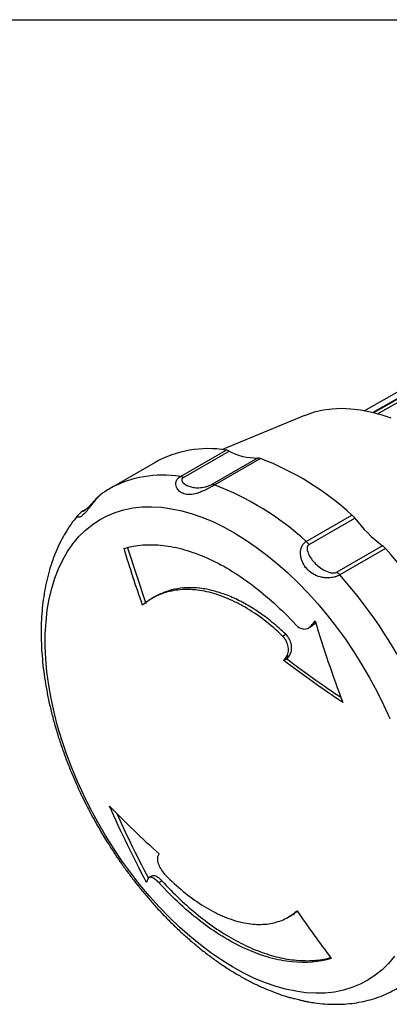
# Model space of a CAD drawing. Header units: millimetres. Extents: x 6 to 273, y 6 to 210.
# Tile 8 of 10: x 197 to 222, y 142 to 210. Entities that reach past the tile are written whole.
import ezdxf

# ---------------------------------------------------------------- set-up
doc = ezdxf.new("R2010")
doc.units = ezdxf.units.MM
doc.linetypes.add('SLD-Solid', pattern=[0])
doc.layers.add('TEXT', color=140, linetype='SLD-Solid', lineweight=25)

msp = doc.modelspace()

# ---------------------------------------------------------------- linework, layer by layer
for p, q in [((226.018, 185.228), (221.055, 182.438)), ((226.181, 185.278), (221.102, 182.424)), ((221.384, 182.342), (226.64, 185.315)), ((220.456, 182.565), (224.093, 184.613)), ((224.757, 184.535), (221.049, 182.439)), ((216.347, 182.241), (210.679, 179.877)), ((207.772, 178.022), (210.933, 179.847)), ((207.979, 177.954), (211.141, 179.78)), ((206.033, 178.999), (202.871, 177.174)), ((213.101, 179.297), (209.94, 177.472)), ((213.301, 179.264), (210.14, 177.439)), ((201.272, 175.772), (201.109, 175.677)), ((201.116, 175.671), (201.157, 175.7)), ((201.157, 175.7), (201.256, 175.757)), ((216.456, 173.538), (219.618, 175.363)), ((216.651, 173.328), (219.812, 175.153)), ((204.122, 173.104), (205.379, 169.264)), ((221.729, 173.241), (218.567, 171.416)), ((221.933, 173.054), (218.771, 171.229)), ((206.047, 169.738), (205.834, 169.615)), ((217.104, 167.954), (217.01, 167.838)), ((216.63, 167.571), (216.843, 167.694)), ((217.01, 167.838), (216.796, 167.715)), ((217.01, 167.838), (216.839, 167.701)), ((214.829, 167.016), (215.042, 167.139)), ((215.117, 165.449), (214.904, 165.326)), ((215.081, 165.554), (215.294, 165.677)), ((205.818, 150.465), (205.605, 150.342)), ((206.285, 149.994), (206.499, 150.117)), ((215.223, 147.618), (215.436, 147.741))]:
    msp.add_line(p, q)
at = {"flags": 128}
for points in [[(216.347, 182.241), (216.468, 182.29), (217.036, 182.481), (217.629, 182.618), (218.245, 182.701), (218.882, 182.73), (219.538, 182.705), (220.211, 182.625), (220.898, 182.491), (221.597, 182.304), (222.306, 182.064)], [(198.453, 167.174), (198.5, 168.002), (198.59, 168.802), (198.721, 169.571), (198.894, 170.305), (199.107, 171.003), (199.361, 171.662), (199.655, 172.281), (199.987, 172.856), (200.356, 173.387), (200.761, 173.872), (201.202, 174.308), (201.675, 174.695), (202.181, 175.032), (202.717, 175.316), (203.281, 175.548), (203.872, 175.726), (204.488, 175.851), (205.126, 175.92), (205.785, 175.935), (206.463, 175.896), (207.156, 175.801), (207.864, 175.652), (208.584, 175.45), (209.312, 175.194), (210.048, 174.886), (210.788, 174.527), (211.531, 174.117), (212.273, 173.659), (213.013, 173.153), (213.747, 172.602), (214.474, 172.007), (215.191, 171.37), (215.896, 170.693), (216.586, 169.978), (217.26, 169.228), (217.915, 168.445), (218.548, 167.632), (219.159, 166.791), (219.744, 165.925), (220.302, 165.037), (220.832, 164.13), (221.33, 163.206), (221.797, 162.27), (222.23, 161.323)], [(222.543, 144.909), (222.138, 144.425), (221.697, 143.988), (221.224, 143.601), (220.718, 143.265), (220.182, 142.98), (219.618, 142.748), (219.027, 142.57), (218.411, 142.446), (217.773, 142.376), (217.114, 142.361), (216.436, 142.401), (215.743, 142.495), (215.035, 142.644), (214.315, 142.846), (213.587, 143.102), (212.851, 143.41), (212.11, 143.77), (211.368, 144.179), (210.626, 144.637), (209.886, 145.143), (209.152, 145.694), (208.425, 146.29), (207.708, 146.927), (207.003, 147.604), (206.312, 148.319), (205.639, 149.069), (204.984, 149.852), (204.351, 150.665), (203.74, 151.506), (203.155, 152.371), (202.597, 153.259), (202.067, 154.167), (201.568, 155.09), (201.102, 156.027), (200.669, 156.973), (200.272, 157.927), (199.91, 158.885), (199.587, 159.844), (199.302, 160.8), (199.057, 161.751), (198.852, 162.694), (198.689, 163.625), (198.566, 164.542), (198.486, 165.44), (198.449, 166.319), (198.453, 167.174)]]:
    msp.add_lwpolyline(points, dxfattribs=at)
for centre, radius, start, end in [((209.708, 172.34), 7.606, 80.72964, 118.8928), ((210.836, 179.192), 0.662, 62.60124, 81.54078), ((213.058, 183.345), 4.048, 241.7331, 270.61906), ((213.116, 178.763), 0.534, 69.65691, 91.52345), ((206.342, 160.929), 19.611, 47.39318, 69.21435), ((206.546, 170.514), 7.607, 80.73029, 118.87141), ((203.18, 159.104), 19.611, 47.39318, 69.21435), ((218.619, 174.245), 1.5, 37.26443, 48.2265), ((227.522, 180.965), 9.655, 217.01306, 233.13127), ((220.927, 172.162), 1.345, 41.5886, 53.38244), ((196.816, 150.709), 33.618, 26.45643, 41.65912), ((193.655, 148.883), 33.618, 26.45643, 41.65912)]:
    msp.add_arc(centre, radius, start, end)
for points, knots in [([(210.14, 177.439), (210.118, 177.427), (210.076, 177.402), (210.007, 177.363), (209.934, 177.323), (209.857, 177.281), (209.75, 177.224), (209.612, 177.151), (209.407, 177.051), (209.168, 176.945), (208.837, 176.828), (208.471, 176.762), (208.094, 176.792), (207.771, 176.931), (207.565, 177.144), (207.466, 177.365), (207.448, 177.533), (207.474, 177.676), (207.523, 177.785), (207.591, 177.879), (207.671, 177.957), (207.738, 178), (207.772, 178.022)], [0, 0, 0, 0, 0.017844, 0.035808, 0.053996, 0.072512, 0.09145, 0.129225, 0.167348, 0.228905, 0.290895, 0.39821, 0.499971, 0.601687, 0.709284, 0.771448, 0.832662, 0.870755, 0.90854, 0.939821, 0.970152, 1, 1, 1, 1]), ([(207.979, 177.954), (207.914, 177.917), (207.85, 177.819), (207.894, 177.645), (208.146, 177.412), (208.565, 177.27), (209.046, 177.238), (209.389, 177.277), (209.704, 177.362), (209.875, 177.435), (209.94, 177.472)], [0, 0, 0, 0, 0.0275136, 0.0550272, 0.1100544, 0.2201088, 0.2751361, 0.3301633, 0.3576769, 0.3851905, 0.3851905, 0.3851905, 0.3851905]), ([(202.333, 176.826), (202.318, 176.814), (202.276, 176.78), (202.189, 176.702), (202.074, 176.587), (201.921, 176.418), (201.754, 176.212), (201.588, 175.993), (201.439, 175.8), (201.267, 175.587), (201.109, 175.417), (200.967, 175.301), (200.868, 175.24), (200.781, 175.207), (200.717, 175.203), (200.679, 175.219), (200.665, 175.252), (200.67, 175.293), (200.692, 175.328), (200.701, 175.342)], [0, 0, 0, 0, 0.014945, 0.044218, 0.091052, 0.138332, 0.214671, 0.291617, 0.357887, 0.425105, 0.551311, 0.614685, 0.677706, 0.744543, 0.811444, 0.863168, 0.913977, 0.964653, 1, 1, 1, 1]), ([(202.335, 176.827), (202.28, 176.782), (202.164, 176.687), (202.016, 176.542), (201.884, 176.404), (201.746, 176.255), (201.602, 176.097), (201.455, 175.942), (201.313, 175.805), (201.18, 175.689), (201.121, 175.65), (201.09, 175.629)], [0, 0, 0, 0, 0.076469, 0.160874, 0.225033, 0.304399, 0.403216, 0.521502, 0.660061, 0.819644, 1, 1, 1, 1]), ([(202.46, 176.916), (202.431, 176.898), (202.389, 176.871), (202.346, 176.836), (202.333, 176.826)], [0, 0, 0, 0, 0.692607, 1, 1, 1, 1]), ([(202.875, 177.174), (202.859, 177.165), (202.715, 177.09), (202.581, 176.996), (202.462, 176.914)], [0, 0, 0, 0, 0.111614, 1, 1, 1, 1]), ([(200.73, 175.376), (200.597, 175.216), (200.312, 174.871), (199.937, 174.308), (199.589, 173.705), (199.286, 173.085), (199.018, 172.433), (198.785, 171.75), (198.588, 171.037), (198.428, 170.298), (198.305, 169.534), (198.219, 168.749), (198.17, 167.943), (198.158, 167.121), (198.181, 166.283), (198.241, 165.432), (198.336, 164.571), (198.465, 163.701), (198.628, 162.824), (198.824, 161.943), (199.051, 161.061), (199.31, 160.18), (199.598, 159.302), (199.914, 158.434), (200.253, 157.581), (200.607, 156.759), (200.956, 156.007), (201.276, 155.36), (201.584, 154.768), (201.863, 154.253), (202.058, 153.913), (202.138, 153.773)], [0, 0, 0, 0, 0.033693, 0.0725409, 0.1080858, 0.1439622, 0.1801405, 0.2165801, 0.2532317, 0.290043, 0.3269638, 0.3639492, 0.4009608, 0.4379665, 0.4749355, 0.511852, 0.548703, 0.5854777, 0.6221655, 0.6587538, 0.6952251, 0.731552, 0.7676878, 0.8035471, 0.8389581, 0.8735237, 0.9060923, 0.9335304, 0.9556261, 0.9817475, 1, 1, 1, 1]), ([(201.111, 175.679), (201.072, 175.655), (200.988, 175.605), (200.836, 175.496), (200.754, 175.403), (200.698, 175.339)], [0, 0, 0, 0, 0.218103, 0.46205, 1, 1, 1, 1]), ([(200.701, 175.342), (200.703, 175.346), (200.709, 175.356), (200.721, 175.37), (200.729, 175.377)], [0, 0, 0, 0, 0.4356292, 1, 1, 1, 1]), ([(201.09, 175.629), (201.071, 175.619), (201.034, 175.599), (201.014, 175.596), (201.018, 175.606), (201.04, 175.626), (201.081, 175.655), (201.132, 175.686), (201.157, 175.7)], [0, 0, 0, 0, 0.2555787, 0.4833272, 0.6145665, 0.7355269, 0.8735838, 1, 1, 1, 1]), ([(203.884, 173.056), (204.714, 173.308), (205.611, 173.377), (207.056, 173.214), (207.558, 173.114), (208.567, 172.826), (209.078, 172.64), (210.109, 172.183), (210.63, 171.912), (211.684, 171.282), (212.206, 170.93), (213.237, 170.155), (213.746, 169.733), (214.752, 168.817), (215.251, 168.321), (215.735, 167.796)], [0, 0, 0, 0, 0.25, 0.25, 0.375, 0.375, 0.5, 0.5, 0.625, 0.625, 0.75, 0.75, 0.875, 0.875, 1, 1, 1, 1]), ([(218.771, 171.229), (218.75, 171.217), (218.707, 171.194), (218.636, 171.162), (218.559, 171.133), (218.478, 171.107), (218.363, 171.076), (218.212, 171.046), (217.986, 171.026), (217.717, 171.033), (217.347, 171.1), (216.948, 171.268), (216.561, 171.563), (216.263, 171.947), (216.104, 172.343), (216.054, 172.694), (216.07, 172.937), (216.122, 173.13), (216.188, 173.269), (216.267, 173.382), (216.354, 173.472), (216.422, 173.516), (216.456, 173.538)], [0, 0, 0, 0, 0.017844, 0.035808, 0.053996, 0.072512, 0.09145, 0.129225, 0.167348, 0.228905, 0.290895, 0.39821, 0.499971, 0.601687, 0.709284, 0.771448, 0.832662, 0.870755, 0.90854, 0.939821, 0.970152, 1, 1, 1, 1]), ([(216.651, 173.328), (216.586, 173.29), (216.513, 173.158), (216.53, 172.867), (216.741, 172.389), (217.14, 171.933), (217.631, 171.575), (217.992, 171.409), (218.325, 171.35), (218.503, 171.378), (218.567, 171.416)], [0, 0, 0, 0, 0.0275136, 0.0550272, 0.1100544, 0.2201088, 0.2751361, 0.3301633, 0.3576769, 0.3851905, 0.3851905, 0.3851905, 0.3851905]), ([(214.829, 167.016), (213.99, 167.819), (213.126, 168.48), (212.012, 169.13), (211.787, 169.251), (211.343, 169.471), (211.122, 169.57), (210.462, 169.837), (210.027, 169.974), (209.383, 170.116), (209.168, 170.153), (208.746, 170.205), (208.54, 170.22), (207.931, 170.232), (207.541, 170.198), (206.793, 170.042), (206.433, 169.92), (205.764, 169.592), (205.453, 169.387), (205.166, 169.141)], [0, 0, 0, 0, 0.25, 0.25, 0.3125, 0.3125, 0.375, 0.375, 0.5, 0.5, 0.5625, 0.5625, 0.625, 0.625, 0.75, 0.75, 0.875, 0.875, 1, 1, 1, 1]), ([(215.042, 167.139), (214.737, 167.419), (214.124, 167.979), (213.169, 168.686), (212.202, 169.285), (211.232, 169.754), (210.271, 170.095), (209.333, 170.303), (208.428, 170.371), (207.569, 170.3), (206.763, 170.103), (206.285, 169.859), (206.048, 169.737)], [0, 0, 0, 0, 0.100005, 0.200328, 0.300333, 0.400336, 0.500657, 0.60066, 0.700703, 0.801065, 0.901108, 1, 1, 1, 1]), ([(215.735, 167.796), (215.817, 167.706), (215.909, 167.635), (216.102, 167.533), (216.202, 167.503), (216.493, 167.483), (216.672, 167.562), (216.796, 167.715)], [0, 0, 0, 0, 0.25, 0.25, 0.5, 0.5, 1, 1, 1, 1]), ([(215.081, 165.554), (215.148, 165.64), (215.194, 165.748), (215.242, 165.993), (215.242, 166.13), (215.196, 166.406), (215.148, 166.547), (215.014, 166.804), (214.929, 166.92), (214.829, 167.016)], [0, 0, 0, 0, 0.25, 0.25, 0.5, 0.5, 0.75, 0.75, 1, 1, 1, 1]), ([(215.294, 165.677), (215.361, 165.763), (215.408, 165.871), (215.455, 166.117), (215.456, 166.254), (215.409, 166.529), (215.362, 166.67), (215.228, 166.927), (215.142, 167.044), (215.042, 167.139)], [0, 0, 0, 0, 0.25, 0.25, 0.5, 0.5, 0.75, 0.75, 1, 1, 1, 1]), ([(215.117, 165.449), (215.779, 164.954), (216.995, 164.046), (218.271, 163.18), (218.852, 162.786)], [0, 0, 0, 0, 0.544645, 1, 1, 1, 1]), ([(203.384, 154.773), (203.694, 154.092), (204.384, 152.577), (205.144, 151.112), (205.562, 150.305)], [0, 0, 0, 0, 0.449702, 1, 1, 1, 1]), ([(202.138, 153.773), (202.316, 153.469), (202.568, 153.043), (202.958, 152.425), (203.299, 151.903), (203.719, 151.292), (204.173, 150.662), (204.663, 150.017), (205.183, 149.369), (205.73, 148.725), (206.301, 148.09), (206.892, 147.47), (207.503, 146.868), (208.13, 146.288), (208.772, 145.732), (209.428, 145.204), (210.095, 144.704), (210.772, 144.235), (211.458, 143.8), (212.151, 143.399), (212.849, 143.034), (213.551, 142.707), (214.256, 142.422), (214.818, 142.219), (215.145, 142.126), (215.238, 142.1)], [0, 0, 0, 0, 0.053721, 0.075475, 0.111574, 0.149027, 0.189176, 0.231043, 0.274237, 0.318447, 0.363453, 0.409097, 0.455258, 0.501848, 0.548796, 0.596049, 0.643565, 0.691308, 0.739249, 0.78736, 0.835614, 0.883981, 0.932424, 0.980909, 1, 1, 1, 1]), ([(206.219, 151.819), (206.189, 151.754), (206.178, 151.667), (206.198, 151.461), (206.23, 151.342), (206.327, 151.096), (206.395, 150.967), (206.554, 150.724), (206.645, 150.611), (206.742, 150.514)], [0, 0, 0, 0, 0.25, 0.25, 0.5, 0.5, 0.75, 0.75, 1, 1, 1, 1]), ([(206.285, 149.994), (206.204, 150.083), (206.121, 150.16), (205.959, 150.28), (205.881, 150.322), (205.674, 150.391), (205.571, 150.356), (205.528, 150.25)], [0, 0, 0, 0, 0.25, 0.25, 0.5, 0.5, 1, 1, 1, 1]), ([(205.822, 150.458), (205.827, 150.464), (205.863, 150.506), (205.993, 150.489), (206.194, 150.397), (206.374, 150.25), (206.473, 150.145), (206.499, 150.117)], [0, 0, 0, 0, 0.046524, 0.336093, 0.621617, 0.899997, 1, 1, 1, 1]), ([(206.742, 150.514), (207.554, 149.695), (208.385, 149.015), (209.448, 148.336), (209.662, 148.208), (210.085, 147.976), (210.295, 147.87), (210.919, 147.583), (211.33, 147.433), (211.936, 147.268), (212.137, 147.223), (212.532, 147.156), (212.725, 147.133), (213.293, 147.097), (213.655, 147.116), (214.346, 147.239), (214.677, 147.344), (215.288, 147.638), (215.569, 147.826), (215.827, 148.055)], [0, 0, 0, 0, 0.25, 0.25, 0.3125, 0.3125, 0.375, 0.375, 0.5, 0.5, 0.5625, 0.5625, 0.625, 0.625, 0.75, 0.75, 0.875, 0.875, 1, 1, 1, 1]), ([(218.188, 144.763), (217.341, 144.502), (216.43, 144.424), (214.969, 144.578), (214.462, 144.675), (213.445, 144.958), (212.932, 145.143), (211.896, 145.598), (211.373, 145.868), (210.318, 146.497), (209.796, 146.849), (208.768, 147.625), (208.261, 148.048), (207.26, 148.968), (206.765, 149.466), (206.285, 149.994)], [0, 0, 0, 0, 0.25, 0.25, 0.375, 0.375, 0.5, 0.5, 0.625, 0.625, 0.75, 0.75, 0.875, 0.875, 1, 1, 1, 1]), ([(206.499, 150.117), (206.904, 149.691), (207.714, 148.837), (208.991, 147.728), (210.294, 146.761), (211.613, 145.964), (212.928, 145.339), (214.224, 144.895), (215.485, 144.641), (216.691, 144.583), (217.574, 144.667), (218.039, 144.792), (218.146, 144.821)], [0, 0, 0, 0, 0.107398, 0.215138, 0.322536, 0.429933, 0.537674, 0.645072, 0.752469, 0.860209, 0.967607, 1, 1, 1, 1]), ([(215.435, 147.742), (215.438, 147.743), (215.59, 147.811), (215.717, 147.924), (215.842, 148.034)], [0, 0, 0, 0, 0.016725, 1, 1, 1, 1]), ([(216.638, 141.769), (216.78, 141.744), (217.153, 141.677), (217.753, 141.619), (218.435, 141.591), (219.106, 141.611), (219.766, 141.678), (220.411, 141.792), (221.041, 141.953), (221.653, 142.163), (222.231, 142.41), (222.593, 142.61), (222.766, 142.705)], [0, 0, 0, 0, 0.064646, 0.170422, 0.275874, 0.38097, 0.485727, 0.590215, 0.694561, 0.798951, 0.903622, 1, 1, 1, 1]), ([(215.237, 142.096), (215.242, 142.094), (215.274, 142.083), (215.403, 142.053), (215.603, 142.006), (215.845, 141.945), (216.05, 141.893), (216.276, 141.838), (216.475, 141.793), (216.599, 141.771), (216.637, 141.765)], [0, 0, 0, 0, 0.025505, 0.161034, 0.415571, 0.543405, 0.670514, 0.805293, 0.940268, 1, 1, 1, 1])]:
    msp.add_open_spline(points, degree=3, knots=knots)
for points in [[(207.979, 177.954), (207.908, 177.99), (207.838, 178.013), (207.772, 178.022)], [(210.14, 177.439), (210.07, 177.463), (210.002, 177.475), (209.94, 177.472)], [(216.651, 173.328), (216.591, 173.406), (216.525, 173.477), (216.456, 173.538)], [(205.166, 169.141), (204.709, 170.437), (204.282, 171.742), (203.884, 173.056)], [(218.771, 171.229), (218.707, 171.301), (218.638, 171.364), (218.567, 171.416)], [(216.796, 167.715), (216.887, 167.827), (216.979, 167.941), (217.072, 168.054)], [(217.072, 168.054), (217.648, 166.151), (218.284, 164.275), (218.98, 162.427)], [(214.904, 165.326), (214.962, 165.402), (215.021, 165.478), (215.081, 165.554)], [(218.98, 162.427), (217.578, 163.363), (216.219, 164.329), (214.904, 165.326)], [(215.294, 165.677), (215.235, 165.601), (215.176, 165.525), (215.117, 165.449)], [(202.882, 155.271), (203.971, 154.154), (205.11, 153.061), (206.301, 151.993)], [(205.433, 150.015), (204.527, 151.728), (203.677, 153.48), (202.882, 155.271)], [(206.301, 151.993), (206.273, 151.935), (206.246, 151.877), (206.219, 151.819)], [(205.528, 150.25), (205.496, 150.171), (205.464, 150.093), (205.433, 150.015)], [(215.827, 148.055), (216.591, 146.937), (217.378, 145.839), (218.188, 144.763)]]:
    msp.add_open_spline(points, degree=3)
at = {"layer": 'TEXT'}
msp.add_line((6.35, 209.55), (273.05, 209.55), dxfattribs=at)

doc.saveas('drawing.dxf')
